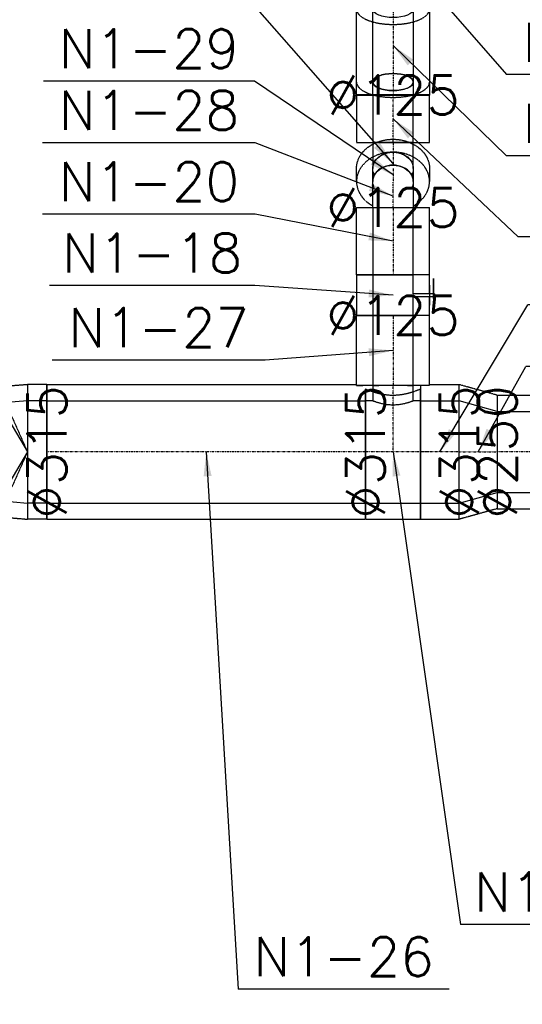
# Model space of a CAD drawing. Header units: millimetres. Extents: x -40063 to 512011, y 350190 to 687060.
# Tile 115 of 256: x 91503 to 93052, y 608674 to 611710. Entities that reach past the tile are written whole.
import ezdxf

# ---------------------------------------------------------------- set-up
doc = ezdxf.new("R2010")
doc.units = ezdxf.units.MM
doc.linetypes.add('DASHDOT', pattern=[1, 0.5, -0.25, 0, -0.25])
doc.linetypes.add('DASHED', pattern=[0.75, 0.5, -0.25])
doc.layers.get('0').update_dxf_attribs({"color": 8})
for name, color, linetype in [('FLUID-N1', 7, 'Continuous'), ('FLUID-N1-120-DIM', 7, 'Continuous'), ('FLUID-N1-120-NUM', 7, 'Continuous'), ('FLUID-N1-INS', 7, 'Continuous'), ('FLUID-N1-SYM', 7, 'Continuous')]:
    doc.layers.add(name, color=color, linetype=linetype)
doc.styles.add('FDBES', font='simplex.shx')
doc.dimstyles.new('FDBES', dxfattribs={"dimscale": 50, "dimtxt": 4, "dimasz": 2.5, "dimexe": 0.8, "dimexo": 2, "dimgap": 1, "dimtad": 1, "dimdsep": 46, "dimtxsty": 'FDBES', "dimcen": 2.5, "dimclrd": 4, "dimclre": 5, "dimadec": 0, "dimazin": 0, "dimtfac": 1, "dimtmove": 0, "dimatfit": 3, "dimfxl": 1, "dimarcsym": 0})

# ---------------------------------------------------------------- blocks, each defined once
blk = doc.blocks.new('*U16739')
at = {"color": 5, "linetype": 'Continuous', "lineweight": -3}
for p, q in [((29.5, 157), (-59.5, 150)), ((-59.5, 150), (29.5, -0.5)), ((29.5, -0.5), (-59.5, -150)), ((-59.5, -150), (29.5, -158))]:
    blk.add_line(p, q, dxfattribs=at)
at = {"color": 0, "linetype": 'ByBlock', "lineweight": -2}
for p, q in [((89.5, 157), (29.5, 157)), ((-89.5, 150), (-59.5, 150)), ((-89.5, -150), (-59.5, -150)), ((89.5, -158), (29.5, -158))]:
    blk.add_line(p, q, dxfattribs=at)
at = {"color": 5, "linetype": 'Continuous', "lineweight": -2}
for p, q in [((89.5, -0.5), (89.5, 157)), ((89.5, -158), (89.5, -0.5))]:
    blk.add_line(p, q, dxfattribs=at)
at = {"layer": 'FLUID-N1-INS', "color": 5, "linetype": 'DASHED', "lineweight": -3}
for p, q in [((-89.5, 200), (-89.5, -200)), ((-59.5, 200), (-89.5, 200)), ((29.5, 207), (-59.5, 200)), ((-59.5, 200), (29.5, -0.5)), ((29.5, 207), (29.5, 206.9)), ((89.5, 207), (29.5, 207)), ((29.5, 206.9), (29.5, -0.5)), ((89.5, 157), (89.5, 207)), ((29.5, -0.5), (-59.5, -200)), ((29.5, -0.5), (29.5, -207.8)), ((89.5, -208), (89.5, -158)), ((-89.5, -200), (-59.5, -200)), ((-59.5, -200), (29.5, -208)), ((29.5, -207.8), (29.5, -208)), ((89.5, -208), (29.5, -208))]:
    blk.add_line(p, q, dxfattribs=at)
blk = doc.blocks.new('*U15541')
at = {"color": 5, "linetype": 'Continuous', "lineweight": -2}
for p, q in [((-59.5, 0), (-59.5, 157.5)), ((59.5, 157.5), (59.5, 0)), ((-59.5, -157.5), (-59.5, 0)), ((59.5, 0), (59.5, -157.5))]:
    blk.add_line(p, q, dxfattribs=at)
at = {"color": 0, "linetype": 'ByBlock', "lineweight": -2}
for p, q in [((59.5, 157.5), (-59.5, 157.5)), ((59.5, -157.5), (-59.5, -157.5))]:
    blk.add_line(p, q, dxfattribs=at)
at = {"layer": 'FLUID-N1-INS', "color": 5, "linetype": 'DASHED', "lineweight": -3}
for p, q in [((-59.5, 207.4), (-59.5, 207.5)), ((32.1, 207.5), (-59.5, 207.5)), ((-59.5, 204.9), (-59.5, 207)), ((-59.5, 170.2), (-59.5, 204.8)), ((59.5, 205), (59.5, 157.5)), ((-59.5, 157.5), (-59.5, 160.4)), ((-59.5, -160.4), (-59.5, -157.5)), ((-59.5, -204.8), (-59.5, -170.2)), ((59.5, -157.5), (59.5, -207.5)), ((-59.5, -207), (-59.5, -204.9)), ((59.5, -207.5), (-59.5, -207.5))]:
    blk.add_line(p, q, dxfattribs=at)
at = {"layer": 'FLUID-N1-SYM', "color": 5, "linetype": 'DASHDOT', "lineweight": -3}
for p in [(-59.5, 0), (32.1, 0)]:
    blk.add_line(p, (59.5, 0), dxfattribs=at)
blk = doc.blocks.new('*U16719')
at = {"color": 0, "linetype": 'ByBlock', "lineweight": -2}
for p, q in [((73.5, 0, -62.5), (-73.5, 0, -62.5)), ((-73.5, 0, 62.5), (73.5, 0, 62.5))]:
    blk.add_line(p, q, dxfattribs=at)
at = {"color": 5, "linetype": 'Continuous', "lineweight": -2}
for p, q in [((73.5, 0, -60.8), (73.5, 0, -60.8)), ((73.5, 0, 60.8), (73.5, 0, -60.8)), ((73.5, 0, 60.8), (73.5, 0, 60.8)), ((-73.5, 0, -52.6), (-73.5, 0, -12.2)), ((-73.5, 0, -52.6), (-73.5, 0, -52.6)), ((-73.5, 0, 52.6), (-73.5, 0, 52.6)), ((-73.5, 0, 4.6), (-73.5, 0, 52.6)), ((-73.5, 0, -12.2), (-73.5, 0, 4.6))]:
    blk.add_line(p, q, dxfattribs=at)
at = {"layer": 'FLUID-N1-INS', "color": 5, "linetype": 'DASHED', "lineweight": -3}
for p, q in [((-73.5, 0, 112.5), (73.5, 0, 112.5)), ((-73.5, 0, 52.6), (-73.5, 0, 112.5)), ((73.5, 0, -60.8), (73.5, 0, -112.5)), ((73.5, 0, 112.5), (73.5, 0, 60.8)), ((73.5, 0, -112.5), (-73.5, 0, -112.5)), ((-73.5, 0, -112.5), (-73.5, 0, -52.6))]:
    blk.add_line(p, q, dxfattribs=at)
at = {"layer": 'FLUID-N1-SYM', "color": 5, "linetype": 'DASHDOT', "lineweight": -3}
for p, q in [((-73.1, 0), (66, 0)), ((66, 0), (73.5, 0))]:
    blk.add_line(p, q, dxfattribs=at)
blk = doc.blocks.new('*U16718')
at = {"color": 0, "linetype": 'ByBlock', "lineweight": -2}
for p, q in [((112.5, 0, -62.5), (-112.5, 0, -62.5)), ((-112.5, 0, 62.5), (112.5, 0, 62.5)), ((112.5, 0, 62.5), (152.5, 0, 62.5)), ((152.5, 0, -62.5), (112.5, 0, -62.5))]:
    blk.add_line(p, q, dxfattribs=at)
at = {"color": 5, "linetype": 'Continuous', "lineweight": -2}
for p, q in [((152.5, 0, 60.1), (152.5, 0, 60.1)), ((152.5, 0, -60.1), (152.5, 0, 60.1)), ((152.5, 0, -60.1), (152.5, 0, -60.1))]:
    blk.add_line(p, q, dxfattribs=at)
at = {"color": 5, "linetype": 'Continuous', "lineweight": -3, "extrusion": (-1.22465e-16, 1, 3.06162e-16)}
for centre, start_param, end_param in [((-112.5, 0), 3.141593, 6.283185), ((-112.5, 0), 1.570796, 3.141593), ((112.5, 0), 3.141593, 6.283185), ((112.5, 0), 0, 1.570796), ((112.5, 0), 1.570796, 3.141593), ((-112.5, 0), 0, 1.570796)]:
    blk.add_ellipse(centre, major_axis=(0, 0, 62.5), ratio=0.420665, start_param=start_param, end_param=end_param, dxfattribs=at)
at = {"color": 5, "linetype": 'Continuous', "lineweight": -3, "extrusion": (1.22465e-16, -1, -3.06162e-16)}
for start_param, end_param in [(3.141593, 6.283185), (0, 1.570796), (1.570796, 3.141593)]:
    blk.add_ellipse((112.5, 0), major_axis=(0, 0, -62.5), ratio=0.420665, start_param=start_param, end_param=end_param, dxfattribs=at)
at = {"layer": 'FLUID-N1-INS', "color": 5, "linetype": 'DASHED', "lineweight": -3}
for p, q in [((-112.5, 0, -112.5), (-152.5, 0, -112.5)), ((-152.5, 0, 112.5), (-152.5, 0, -112.5)), ((112.5, 0, -112.5), (-112.5, 0, -112.5)), ((152.5, 0, -112.5), (112.5, 0, -112.5)), ((152.5, 0, -112.5), (152.5, 0, -60.1)), ((-152.5, 0, 112.5), (-112.5, 0, 112.5)), ((-112.5, 0, 112.5), (112.5, 0, 112.5)), ((112.5, 0, 112.5), (152.5, 0, 112.5)), ((152.5, 0, 60.1), (152.5, 0, 112.5))]:
    blk.add_line(p, q, dxfattribs=at)
at = {"layer": 'FLUID-N1-INS', "color": 5, "linetype": 'DASHED', "lineweight": -3, "extrusion": (1.22465e-16, -1, -3.06162e-16)}
for centre, start_param, end_param in [((-112.5, 0), 0, 3.141593), ((112.5, 0), 0, 1.006981), ((112.5, 0), 2.134612, 3.141593), ((112.5, 0), 1.006981, 2.134612)]:
    blk.add_ellipse(centre, major_axis=(0, 0, -112.5), ratio=0.420665, start_param=start_param, end_param=end_param, dxfattribs=at)
at = {"layer": 'FLUID-N1-INS', "color": 5, "linetype": 'DASHED', "lineweight": -3, "extrusion": (-1.22465e-16, 1, 3.06162e-16)}
for start_param, end_param in [(4.148573, 4.163928), (5.26085, 5.276205)]:
    blk.add_ellipse((-112.5, 0), major_axis=(0, 0, 112.5), ratio=0.420665, start_param=start_param, end_param=end_param, dxfattribs=at)
at = {"layer": 'FLUID-N1-SYM', "color": 5, "linetype": 'DASHDOT', "lineweight": -3}
for p, q in [((-112.5, 0), (112.5, 0)), ((112.5, 0), (152.5, 0)), ((-152.5, 0), (-112.5, 0))]:
    blk.add_line(p, q, dxfattribs=at)
blk = doc.blocks.new('*U16717')
at = {"color": 0, "linetype": 'ByBlock', "lineweight": -2}
for p, q in [((0, 15, 62.5), (0, -65.2, 62.5)), ((0, -65.2, -62.5), (0, 15, -62.5))]:
    blk.add_line(p, q, dxfattribs=at)
at = {"color": 5, "linetype": 'Continuous', "lineweight": -2}
for p, q in [((0, -65.2, 61.3), (0, -65.2)), ((0, -65.2), (0, -65.2, -61.3)), ((0, -65.2, 62.5), (0, -65.2, 61.3)), ((0, -65.2, -61.3), (0, -65.2, -62.5))]:
    blk.add_line(p, q, dxfattribs=at)
at = {"color": 5, "linetype": 'Continuous', "lineweight": -2, "extrusion": (-1, -6.12323e-17, 6.12323e-17)}
for major_axis, start_param, end_param in [((0, 0, 62.5), 4.712389, 6.283185), ((0, 0, -62.5), 0, 1.570796)]:
    blk.add_ellipse((0, 15), major_axis=major_axis, ratio=0.80253, start_param=start_param, end_param=end_param, dxfattribs=at)
at = {"layer": 'FLUID-N1-SYM', "color": 5, "linetype": 'DASHDOT', "lineweight": -3}
for p, q in [((0, -35.3), (0, 4.8)), ((0, -65.2), (0, -35.3))]:
    blk.add_line(p, q, dxfattribs=at)
blk = doc.blocks.new('*U16716')
at = {"color": 0, "linetype": 'ByBlock', "lineweight": -2}
for p, q in [((11.9, 16, -62.5), (-11.9, -16, -62.5)), ((-11.9, -16, 62.5), (11.9, 16, 62.5))]:
    blk.add_line(p, q, dxfattribs=at)
at = {"color": 5, "linetype": 'Continuous', "lineweight": -2, "extrusion": (0.80253, -0.596612, -1.83697e-16)}
blk.add_ellipse((11.9, 16), major_axis=(0, 0, 62.5), ratio=0.80253, start_param=0, end_param=3.141593, dxfattribs=at)
at = {"color": 5, "linetype": 'Continuous', "lineweight": -3, "extrusion": (-0.80253, 0.596612, 1.83697e-16)}
for major_axis, start_param, end_param in [((0, 0, -62.5), 0.196096, 0.392699), ((0, 0, 62.5), 5.890486, 6.08709), ((0, 0, 62.5), 0.19635, 0.392919), ((0, 0, -62.5), 5.890266, 6.086836)]:
    blk.add_ellipse((-11.9, -16), major_axis=major_axis, ratio=0.80253, start_param=start_param, end_param=end_param, dxfattribs=at)
at = {"color": 5, "linetype": 'Continuous', "lineweight": -2, "extrusion": (-0.80253, 0.596612, 1.83697e-16)}
for major_axis, start_param, end_param in [((0, 0, -62.5), 0, 0.196096), ((0, 0, 62.5), 6.08709, 6.283185), ((0, 0, -62.5), 0.392699, 2.748894)]:
    blk.add_ellipse((-11.9, -16), major_axis=major_axis, ratio=0.80253, start_param=start_param, end_param=end_param, dxfattribs=at)
at = {"layer": 'FLUID-N1-INS', "color": 5, "linetype": 'DASHED', "lineweight": -3}
for p, q in [((11.9, 16, -112.5), (-11.9, -16, -112.5)), ((-11.9, -16, 112.5), (11.9, 16, 112.5))]:
    blk.add_line(p, q, dxfattribs=at)
at = {"layer": 'FLUID-N1-INS', "color": 5, "linetype": 'DASHED', "lineweight": -3, "extrusion": (0.80253, -0.596612, -1.83697e-16)}
for major_axis, start_param, end_param in [((0, 0, -112.5), 0, 0.981765), ((0, 0, 112.5), 5.30142, 6.283185), ((0, 0, 112.5), 0, 3.141593)]:
    blk.add_ellipse((11.9, 16), major_axis=major_axis, ratio=0.80253, start_param=start_param, end_param=end_param, dxfattribs=at)
at = {"layer": 'FLUID-N1-INS', "color": 5, "linetype": 'DASHED', "lineweight": -3, "extrusion": (-0.80253, 0.596612, 1.83697e-16)}
blk.add_ellipse((-11.9, -16), major_axis=(0, 0, -112.5), ratio=0.80253, start_param=0, end_param=3.141593, dxfattribs=at)
at = {"layer": 'FLUID-N1-SYM', "color": 5, "linetype": 'DASHDOT', "lineweight": -3}
blk.add_line((-11.9, -16), (11.9, 16), dxfattribs=at)
blk = doc.blocks.new('*U16715')
at = {"color": 0, "linetype": 'ByBlock', "lineweight": -2}
for p, q in [((28.3, 21, 62.5), (-36.1, -26.8, 62.5)), ((-36.1, -26.8, -62.5), (28.3, 21, -62.5))]:
    blk.add_line(p, q, dxfattribs=at)
at = {"color": 5, "linetype": 'Continuous', "lineweight": -2, "extrusion": (0.596612, -0.80253, -1.10633e-16)}
for centre, major_axis, ratio, start_param, end_param in [((28.3, 21), (0, 0, 62.5), 0.000736, 0, 1.570796), ((28.3, 21), (0, 0, -62.5), 0.000736, 4.712389, 6.283185), ((-36.1, -26.8), (0, 0, 62.5), 0.80253, 0, 0.196096), ((-36.1, -26.8), (0, 0, -62.5), 0.80253, 6.08709, 6.283185), ((-36.1, -26.8), (0, 0, 62.5), 0.80253, 0.392699, 1.570796), ((-36.1, -26.8), (0, 0, -62.5), 0.80253, 4.712389, 5.890486)]:
    blk.add_ellipse(centre, major_axis=major_axis, ratio=ratio, start_param=start_param, end_param=end_param, dxfattribs=at)
at = {"color": 5, "linetype": 'Continuous', "lineweight": -3, "extrusion": (0.596612, -0.80253, -1.10633e-16)}
for major_axis, start_param, end_param in [((0, 0, 62.5), 5.890266, 6.086836), ((0, 0, -62.5), 0.19635, 0.392919), ((0, 0, 62.5), 0.196096, 0.392699), ((0, 0, -62.5), 5.890486, 6.08709)]:
    blk.add_ellipse((-36.1, -26.8), major_axis=major_axis, ratio=0.80253, start_param=start_param, end_param=end_param, dxfattribs=at)
at = {"layer": 'FLUID-N1-SYM', "color": 5, "linetype": 'DASHDOT', "lineweight": -3}
for p, q in [((28.2, 21), (-13.9, -10.3)), ((28.3, 21), (28.2, 21)), ((-13.9, -10.3), (-36.1, -26.8))]:
    blk.add_line(p, q, dxfattribs=at)
blk = doc.blocks.new('*U16714')
at = {"color": 0, "linetype": 'ByBlock', "lineweight": -2}
for p, q in [((104, 62.5, -0.1), (-104, 62.5, 0)), ((-104, -62.5, 0.1), (104, -62.5, 0))]:
    blk.add_line(p, q, dxfattribs=at)
at = {"color": 5, "linetype": 'Continuous', "lineweight": -2, "extrusion": (-0.00073627, -0.00073627, -0.999999)}
for start_param, end_param in [(1.57006, 3.140857), (6.282449, 7.853245)]:
    blk.add_ellipse((-104, 0, 0.1), major_axis=(0, -62.5, 0), ratio=0.000736, start_param=start_param, end_param=end_param, dxfattribs=at)
at = {"color": 5, "linetype": 'Continuous', "lineweight": -2, "extrusion": (0.00073627, 0.00073627, 0.999999)}
for major_axis, start_param, end_param in [((0, 62.5, 0), 0.000736, 1.571533), ((0, -62.5, 0), 4.713125, 6.283921)]:
    blk.add_ellipse((104, 0, -0.1), major_axis=major_axis, ratio=0.000736, start_param=start_param, end_param=end_param, dxfattribs=at)
at = {"layer": 'FLUID-N1-INS', "color": 5, "linetype": 'DASHED', "lineweight": -3}
for p, q in [((104, 112.5, -0.2), (-104, 112.5, 0)), ((104, -112.5, 0), (-104, -112.5, 0.2))]:
    blk.add_line(p, q, dxfattribs=at)
at = {"layer": 'FLUID-N1-INS', "color": 5, "linetype": 'DASHED', "lineweight": -3, "extrusion": (-0.00073627, -0.00073627, -0.999999)}
for start_param, end_param in [(1.57006, 3.140857), (6.282449, 7.853245)]:
    blk.add_ellipse((-104, 0, 0.1), major_axis=(0, -112.5, 0.1), ratio=0.000736, start_param=start_param, end_param=end_param, dxfattribs=at)
at = {"layer": 'FLUID-N1-INS', "color": 5, "linetype": 'DASHED', "lineweight": -3, "extrusion": (0.00073627, 0.00073627, 0.999999)}
for major_axis, start_param, end_param in [((0, 112.5, -0.1), 6.283165, 7.854718), ((0, -112.5, 0.1), 4.713125, 6.283185)]:
    blk.add_ellipse((104, 0, -0.1), major_axis=major_axis, ratio=0.000736, start_param=start_param, end_param=end_param, dxfattribs=at)
at = {"layer": 'FLUID-N1-SYM', "color": 5, "linetype": 'DASHDOT', "lineweight": -3}
for p, q in [((-104, 0, 0.1), (103.9, 0, -0.1)), ((103.9, 0, -0.1), (104, 0, -0.1))]:
    blk.add_line(p, q, dxfattribs=at)
blk = doc.blocks.new('*U16713')
at = {"color": 5, "linetype": 'Continuous', "lineweight": -2}
for p, q in [((-44.2, 205, 0), (-62.5, 205, 0)), ((62.5, 205, 0), (44.2, 205, 0))]:
    blk.add_line(p, q, dxfattribs=at)
at = {"color": 0, "linetype": 'ByBlock', "lineweight": -2}
for p, q in [((-62.5, 157.5, 0), (-62.5, 205, 0)), ((62.5, 205, 0), (62.5, 157.5, 0)), ((-85, 157.5, 0), (-62.5, 157.5, 0)), ((62.5, 157.5, 0), (85, 157.5, 0)), ((85, -157.5, 0), (-85, -157.5, 0))]:
    blk.add_line(p, q, dxfattribs=at)
at = {"color": 5, "linetype": 'Continuous', "lineweight": -3}
blk.add_open_spline([(-62.5, 157.5, 0), (-62.5, 157.5, 0), (-62.4, 157.5, 0), (-62, 157.3, 0), (-61.7, 157.2, 0), (-60.9, 156.9, 0), (-60.4, 156.7, 0), (-59.2, 156.2, 0), (-58.5, 156, 0), (-56.9, 155.4, 0), (-56, 155, 0), (-54, 154.3, 0), (-53, 154, 0), (-50.7, 153.2, 0), (-49.5, 152.8, 0), (-46.9, 152, 0), (-45.6, 151.6, 0), (-42.8, 150.8, 0), (-41.4, 150.4, 0), (-38.3, 149.5, 0), (-36.6, 149.1, 0), (-33.2, 148.3, 0), (-31.5, 147.9, 0), (-27.8, 147.2, 0), (-26, 146.9, 0), (-22.1, 146.2, 0), (-20.2, 146, 0), (-16.2, 145.5, 0), (-14.2, 145.2, 0), (-10.1, 144.9, 0), (-8.1, 144.8, 0), (-4, 144.6, 0), (-2, 144.6, 0), (2, 144.6, 0), (4, 144.6, 0), (8.1, 144.8, 0), (10.1, 144.9, 0), (14.2, 145.2, 0), (16.2, 145.5, 0), (20.2, 146, 0), (22.1, 146.2, 0), (26, 146.9, 0), (27.8, 147.2, 0), (31.5, 147.9, 0), (33.2, 148.3, 0), (36.6, 149.1, 0), (38.3, 149.5, 0), (41.4, 150.4, 0), (42.8, 150.8, 0), (45.6, 151.6, 0), (46.9, 152, 0), (49.5, 152.8, 0), (50.7, 153.2, 0), (53, 154, 0), (54, 154.3, 0), (56, 155, 0), (56.9, 155.4, 0), (58.5, 156, 0), (59.2, 156.2, 0), (60.4, 156.7, 0), (60.9, 156.9, 0), (61.7, 157.2, 0), (62, 157.3, 0), (62.4, 157.5, 0), (62.5, 157.5, 0), (62.5, 157.5, 0)], degree=3, knots=[95.321059, 95.321059, 95.321059, 95.321059, 101.275712, 101.275712, 107.230366, 107.230366, 113.18502, 113.18502, 119.139673, 119.139673, 125.094327, 125.094327, 131.04898, 131.04898, 137.003634, 137.003634, 142.958288, 142.958288, 148.918766, 148.918766, 154.879245, 154.879245, 160.839724, 160.839724, 166.800202, 166.800202, 172.760681, 172.760681, 178.72116, 178.72116, 184.681639, 184.681639, 190.642117, 190.642117, 196.602596, 196.602596, 202.563075, 202.563075, 208.523553, 208.523553, 214.484032, 214.484032, 220.444511, 220.444511, 226.40499, 226.40499, 232.365468, 232.365468, 238.325947, 238.325947, 244.280601, 244.280601, 250.235254, 250.235254, 256.189908, 256.189908, 262.144561, 262.144561, 268.099215, 268.099215, 274.053869, 274.053869, 280.008522, 280.008522, 285.963176, 285.963176, 285.963176, 285.963176], dxfattribs=at)
at = {"layer": 'FLUID-N1-INS', "color": 5, "linetype": 'DASHED', "lineweight": -3}
for p, q in [((-85, -207.5, 0), (-85, 194, 0)), ((85, 194, 0), (85, -207.5, 0)), ((112.5, 205, 0), (93.5, 205, 0)), ((-85.1, 0), (-85, 0)), ((85, -207.5, 0), (-85, -207.5, 0))]:
    blk.add_line(p, q, dxfattribs=at)
blk.add_open_spline([(-85, 194, 0), (-84.4, 193.7, 0), (-83.8, 193.5, 0), (-81.1, 192.3, 0), (-78.8, 191.3, 0), (-74.3, 189.5, 0), (-72, 188.6, 0), (-67.3, 186.9, 0), (-64.9, 186, 0), (-59.8, 184.3, 0), (-57.2, 183.5, 0), (-51.7, 181.9, 0), (-48.9, 181.1, 0), (-43.2, 179.6, 0), (-40.2, 178.9, 0), (-34.2, 177.6, 0), (-31.1, 177.1, 0), (-24.9, 176.1, 0), (-21.8, 175.7, 0), (-15.5, 175, 0), (-12.4, 174.8, 0), (-6.1, 174.4, 0), (-3, 174.4, 0), (3, 174.4, 0), (6.1, 174.4, 0), (12.4, 174.8, 0), (15.5, 175, 0), (21.8, 175.7, 0), (24.9, 176.1, 0), (31.1, 177.1, 0), (34.2, 177.6, 0), (40.2, 178.9, 0), (43.2, 179.6, 0), (48.9, 181.1, 0), (51.7, 181.9, 0), (57.2, 183.5, 0), (59.8, 184.3, 0), (64.9, 186, 0), (67.3, 186.9, 0), (72, 188.6, 0), (74.3, 189.5, 0), (78.8, 191.3, 0), (81.1, 192.3, 0), (83.8, 193.5, 0), (84.4, 193.7, 0), (85, 194, 0)], degree=3, knots=[53.774567, 53.774567, 53.774567, 53.774567, 56.436027, 56.436027, 65.842031, 65.842031, 75.248036, 75.248036, 84.387751, 84.387751, 93.527465, 93.527465, 102.66718, 102.66718, 111.806895, 111.806895, 120.94661, 120.94661, 130.086324, 130.086324, 139.226039, 139.226039, 148.365754, 148.365754, 157.505468, 157.505468, 166.645183, 166.645183, 175.784898, 175.784898, 184.924612, 184.924612, 194.064327, 194.064327, 203.204042, 203.204042, 212.343757, 212.343757, 221.483471, 221.483471, 230.889476, 230.889476, 240.29548, 240.29548, 242.956941, 242.956941, 242.956941, 242.956941], dxfattribs=at)
at = {"layer": 'FLUID-N1-SYM', "color": 5, "linetype": 'DASHDOT', "lineweight": -3}
for p, q in [((0, 0), (0, 205, 0)), ((-85, 0), (85, 0)), ((84.9, 0), (85, 0))]:
    blk.add_line(p, q, dxfattribs=at)
blk = doc.blocks.new('*U16712')
at = {"color": 5, "linetype": 'Continuous', "lineweight": -2}
for p, q in [((-491, 0), (-491, 157.5)), ((491, 157.5), (491, 0)), ((-491, -157.5), (-491, 0)), ((491, 0), (491, -157.5))]:
    blk.add_line(p, q, dxfattribs=at)
at = {"color": 0, "linetype": 'ByBlock', "lineweight": -2}
for p, q in [((491, 157.5), (-491, 157.5)), ((491, -157.5), (-491, -157.5))]:
    blk.add_line(p, q, dxfattribs=at)
at = {"layer": 'FLUID-N1-INS', "color": 5, "linetype": 'DASHED', "lineweight": -3}
for p, q in [((-491, 157.5), (-491, 193.9)), ((491, 207.5), (-463.4, 207.5)), ((491, 207.5), (491, 157.5)), ((-491, -207.5), (-491, -157.5)), ((491, -157.5), (491, -207.5)), ((491, -207.5), (-491, -207.5))]:
    blk.add_line(p, q, dxfattribs=at)
at = {"layer": 'FLUID-N1-SYM', "color": 5, "linetype": 'DASHDOT', "lineweight": -3}
for p, q in [((-491, 0), (490.9, 0)), ((-491, 0), (-463.4, 0)), ((490.9, 0), (491, 0))]:
    blk.add_line(p, q, dxfattribs=at)
blk = doc.blocks.new('*U16711')
at = {"color": 5, "linetype": 'Continuous', "lineweight": -2}
for p, q in [((-58.5, 0, -157.4), (-58.5, 0, -157.1)), ((-58.5, 0, -157.5), (-58.5, 0, -157.4)), ((58.5, 0, -124.7), (58.5, 0, -125)), ((-58.5, 0, 157.1), (-58.5, 0, 157.4)), ((-58.5, 0, 157.4), (-58.5, 0, 157.5)), ((-58.5, 0, 157.4), (-58.5, 0, 157.4)), ((58.5, 0, 124.9), (58.5, 0, 124.7)), ((58.5, 0, 125), (58.5, 0, 124.9))]:
    blk.add_line(p, q, dxfattribs=at)
at = {"color": 0, "linetype": 'ByBlock', "lineweight": -2}
for p, q in [((-58.5, 0, -157.5), (58.4, 0, -125)), ((58.4, 0, 125), (-58.5, 0, 157.5))]:
    blk.add_line(p, q, dxfattribs=at)
at = {"layer": 'FLUID-N1-INS', "color": 5, "linetype": 'DASHED', "lineweight": -3}
for p, q in [((-58.5, 0, -207.5), (-58.5, 0, -207)), ((-58.5, 0, -207), (-58.5, 0, -157.5)), ((-58.5, 0, -157.1), (-58.5, 0, 157.1)), ((58.4, 0, -175), (-58.5, 0, -207.5)), ((58.5, 0, 124.7), (58.5, 0, -124.7)), ((58.5, 0, -125), (58.5, 0, -174.6)), ((58.5, 0, -174.6), (58.5, 0, -175)), ((-58.5, 0, 207), (-58.5, 0, 207.4)), ((-58.5, 0, 157.5), (-58.5, 0, 207)), ((58.4, 0, 175), (-58.5, 0, 207.5)), ((58.5, 0, 174.6), (58.5, 0, 125)), ((58.5, 0, 174.9), (58.5, 0, 174.6))]:
    blk.add_line(p, q, dxfattribs=at)
at = {"layer": 'FLUID-N1-SYM', "color": 5, "linetype": 'DASHDOT', "lineweight": -3}
for p, q in [((-58.5, 0), (58.4, 0)), ((58.4, 0), (58.5, 0))]:
    blk.add_line(p, q, dxfattribs=at)
blk = doc.blocks.new('*U16710')
at = {"color": 5, "linetype": 'Continuous', "lineweight": -2}
for p, q in [((-507, 0), (-507, 125)), ((507, 125), (507, 0)), ((-507, -125), (-507, 0)), ((507, 0), (507, -125))]:
    blk.add_line(p, q, dxfattribs=at)
at = {"color": 0, "linetype": 'ByBlock', "lineweight": -2}
for p, q in [((506.9, 125), (-507, 125)), ((506.9, -125), (-507, -125))]:
    blk.add_line(p, q, dxfattribs=at)
at = {"layer": 'FLUID-N1-INS', "color": 5, "linetype": 'DASHED', "lineweight": -3}
for p, q in [((-507, 125), (-507, 175)), ((506.9, 175), (-507, 175)), ((507, 175), (507, 125)), ((-507, -164.9), (-507, -125)), ((507, -125), (507, -175)), ((506.9, -175), (-496.9, -175))]:
    blk.add_line(p, q, dxfattribs=at)
at = {"layer": 'FLUID-N1-SYM', "color": 5, "linetype": 'DASHDOT', "lineweight": -3}
for q in [(507, 0), (-496.9, 0)]:
    blk.add_line((-507, 0), q, dxfattribs=at)
blk = doc.blocks.new('*U16709')
at = {"color": 0, "linetype": 'ByBlock', "lineweight": -2}
for p, q in [((62.5, 0, -62.5), (-62.5, -0.1, -62.5)), ((-62.5, 0, 62.5), (-4, 0, 62.5)), ((-31.2, 0.1, 112.5), (-31.3, 0.1, 112.5)), ((-31.3, 0.1, 112.5), (-4, 0.1, 112.5)), ((31.3, 0.1, 112.5), (-31.2, 0.1, 112.5)), ((-4, 0.1, 125), (-10.1, 0.1, 125)), ((-10.1, 0.1, 125), (-1.2, 0.1, 125)), ((-4, 0, 62.5), (-4, 0.1, 127.5)), ((-1.2, 0.1, 125), (51.8, 0.1, 125)), ((4, 0.1, 127.5), (4, 0, 62.5)), ((4, 0, 62.5), (62.5, 0.1, 62.5)), ((42.9, 0.1, 125), (4, 0.1, 125)), ((4, 0.1, 112.5), (31.2, 0.1, 112.5)), ((31.2, 0.1, 112.5), (31.3, 0.1, 112.5)), ((51.8, 0.1, 125), (42.9, 0.1, 125))]:
    blk.add_line(p, q, dxfattribs=at)
at = {"color": 5, "linetype": 'Continuous', "lineweight": -2, "extrusion": (-0.00073627, 0.999999, -0.00073627)}
for start_param, end_param in [(6.282449, 6.601549), (0.318364, 3.140857)]:
    blk.add_ellipse((-62.5, 0, 0), major_axis=(0, 0, 62.5), ratio=0.000736, start_param=start_param, end_param=end_param, dxfattribs=at)
at = {"color": 0, "linetype": 'ByBlock', "lineweight": -2, "extrusion": (0.00073627, -0.999999, 0.00073627)}
for start_param, end_param in [(1.354321, 3.140857), (1.354321, 3.140857), (6.282449, 7.637506), (6.282449, 7.637506)]:
    blk.add_ellipse((0, 0.1, 127.5), major_axis=(4, 0), ratio=0.000736, start_param=start_param, end_param=end_param, dxfattribs=at)
at = {"color": 5, "linetype": 'Continuous', "lineweight": -2, "extrusion": (0.00073627, -0.999999, 0.00073627)}
blk.add_ellipse((62.5, 0, 0), major_axis=(0, 0, -62.5), ratio=0.000736, start_param=0.000736, end_param=3.142329, dxfattribs=at)
at = {"layer": 'FLUID-N1-INS', "color": 5, "linetype": 'DASHED', "lineweight": -3}
for p, q in [((-62.5, 0, 112.5), (-4, 0.1, 112.5)), ((4, 0.1, 112.5), (62.5, 0.1, 112.5)), ((62.5, 0, -112.5), (-62.5, -0.1, -112.5))]:
    blk.add_line(p, q, dxfattribs=at)
at = {"layer": 'FLUID-N1-INS', "color": 5, "linetype": 'DASHED', "lineweight": -3, "extrusion": (-0.00073627, 0.999999, -0.00073627)}
blk.add_ellipse((-62.5, 0, 0), major_axis=(0, 0.1, 112.5), ratio=0.000736, start_param=6.282449, end_param=9.424042, dxfattribs=at)
at = {"layer": 'FLUID-N1-INS', "color": 5, "linetype": 'DASHED', "lineweight": -3, "extrusion": (0.00073627, -0.999999, 0.00073627)}
blk.add_ellipse((62.5, 0, 0), major_axis=(0, -0.1, -112.5), ratio=0.000736, start_param=0.000736, end_param=1.570086, dxfattribs=at)
blk = doc.blocks.new('*U16708')
at = {"color": 0, "linetype": 'ByBlock', "lineweight": -2}
for p, q in [((108, 62.5, -0.1), (-108, 62.5, 0)), ((-108, -62.5, 0.1), (108, -62.5, 0))]:
    blk.add_line(p, q, dxfattribs=at)
at = {"color": 5, "linetype": 'Continuous', "lineweight": -2, "extrusion": (-0.00073627, -0.00073627, -0.999999)}
for major_axis, start_param, end_param in [((0, 62.5, 0), 5.630637, 6.282449), ((0, 62.5, 0), 5.497051, 5.630637), ((0, -62.5, 0), 0.480168, 0.784662), ((0, -62.5, 0), 6.282449, 6.763354)]:
    blk.add_ellipse((-108, 0, 0.1), major_axis=major_axis, ratio=0.000736, start_param=start_param, end_param=end_param, dxfattribs=at)
at = {"color": 5, "linetype": 'Continuous', "lineweight": -2, "extrusion": (0.00073627, 0.00073627, 0.999999)}
for major_axis, start_param, end_param in [((0, 62.5, 0), 0, 0.452239), ((0, 62.5, 0), 0.452239, 1.571533), ((0, -62.5, 0), 4.713125, 6.283921)]:
    blk.add_ellipse((108, 0, -0.1), major_axis=major_axis, ratio=0.000736, start_param=start_param, end_param=end_param, dxfattribs=at)
at = {"color": 5, "linetype": 'Continuous', "lineweight": -3, "extrusion": (-0.00073627, -0.00073627, -0.999999)}
for start_param, end_param in [(1.607756, 2.355458), (1.57006, 1.607756), (0.802275, 1.57006), (0.784662, 0.802275)]:
    blk.add_ellipse((-108, 0, 0.1), major_axis=(0, -62.5, 0), ratio=0.000736, start_param=start_param, end_param=end_param, dxfattribs=at)
at = {"layer": 'FLUID-N1-INS', "color": 5, "linetype": 'DASHED', "lineweight": -3}
for p, q in [((108, 112.5, -0.2), (-108, 112.5, 0)), ((108, -112.5, 0), (-108, -112.5, 0.2))]:
    blk.add_line(p, q, dxfattribs=at)
at = {"layer": 'FLUID-N1-INS', "color": 5, "linetype": 'DASHED', "lineweight": -3, "extrusion": (0.00073627, 0.00073627, 0.999999)}
for major_axis, start_param, end_param in [((0, 112.5, -0.1), 6.283165, 7.854718), ((0, -112.5, 0.1), 4.713125, 6.283185)]:
    blk.add_ellipse((108, 0, -0.1), major_axis=major_axis, ratio=0.000736, start_param=start_param, end_param=end_param, dxfattribs=at)
at = {"layer": 'FLUID-N1-INS', "color": 5, "linetype": 'DASHED', "lineweight": -3, "extrusion": (-0.00073627, -0.00073627, -0.999999)}
blk.add_ellipse((-108, 0, 0.1), major_axis=(0, -112.5, 0.1), ratio=0.000736, start_param=0.001853, end_param=1.57006, dxfattribs=at)
at = {"layer": 'FLUID-N1-SYM', "color": 5, "linetype": 'DASHDOT', "lineweight": -3}
for p, q in [((-108, 0, 0.1), (105.5, 0, -0.1)), ((105.5, 0, -0.1), (108, 0, -0.1))]:
    blk.add_line(p, q, dxfattribs=at)
blk = doc.blocks.new('*U16280')
at = {"color": 7}
blk.add_line((748.7, -1656.6), (98.4, -1656.6), dxfattribs=at)
at = {"color": 7, "insert": (423.5, -1656.6), "char_height": 120, "attachment_point": 5, "style": 'FDBES'}
blk.add_mtext('N1-26\\P ', dxfattribs=at)
at = {"color": 7}
blk.add_leader([(0, 0), (98.4, -1656.6)], dimstyle='FDBES', override={"dimscale": 30, "dimclrd": 7, "dimclre": 7}, dxfattribs=at)
blk = doc.blocks.new('*U16281')
at = {"color": 7}
blk.add_line((847.1, -1456.6), (208.2, -1456.6), dxfattribs=at)
at = {"color": 7, "insert": (527.6, -1456.6), "char_height": 120, "attachment_point": 5, "style": 'FDBES'}
blk.add_mtext('N1-14\\P ', dxfattribs=at)
at = {"color": 7}
blk.add_leader([(0, 0), (208.2, -1456.6)], dimstyle='FDBES', override={"dimscale": 30, "dimclrd": 7, "dimclre": 7}, dxfattribs=at)
blk = doc.blocks.new('*U16282')
at = {"color": 7}
blk.add_line((-394.4, -29.6), (-1050.4, -29.6), dxfattribs=at)
at = {"color": 7, "insert": (-722.4, -29.6), "char_height": 120, "attachment_point": 5, "style": 'FDBES'}
blk.add_mtext('N1-27\\P ', dxfattribs=at)
at = {"color": 7}
blk.add_leader([(0, 0), (-394.4, -29.6)], dimstyle='FDBES', override={"dimscale": 30, "dimclrd": 7, "dimclre": 7}, dxfattribs=at)
blk = doc.blocks.new('*U16283')
at = {"color": 7}
blk.add_line((-425.8, 30), (-1058.9, 30), dxfattribs=at)
at = {"color": 7, "insert": (-742.4, 30), "char_height": 120, "attachment_point": 5, "style": 'FDBES'}
blk.add_mtext('N1-18\\P ', dxfattribs=at)
at = {"color": 7}
blk.add_leader([(0, 0), (-425.8, 30)], dimstyle='FDBES', override={"dimscale": 30, "dimclrd": 7, "dimclre": 7}, dxfattribs=at)
blk = doc.blocks.new('*U16284')
at = {"color": 7}
blk.add_line((-424.4, 83.5), (-1080.4, 83.5), dxfattribs=at)
at = {"color": 7, "insert": (-752.4, 83.5), "char_height": 120, "attachment_point": 5, "style": 'FDBES'}
blk.add_mtext('N1-20\\P ', dxfattribs=at)
at = {"color": 7}
blk.add_leader([(0, 0), (-424.4, 83.5)], dimstyle='FDBES', override={"dimscale": 30, "dimclrd": 7, "dimclre": 7}, dxfattribs=at)
blk = doc.blocks.new('*U16285')
at = {"color": 7}
blk.add_line((-424.4, 164.3), (-1080.4, 164.3), dxfattribs=at)
at = {"color": 7, "insert": (-752.4, 164.3), "char_height": 120, "attachment_point": 5, "style": 'FDBES'}
blk.add_mtext('N1-28\\P ', dxfattribs=at)
at = {"color": 7}
blk.add_leader([(0, 0), (-424.4, 164.3)], dimstyle='FDBES', override={"dimscale": 30, "dimclrd": 7, "dimclre": 7}, dxfattribs=at)
blk = doc.blocks.new('*U16286')
at = {"color": 7}
blk.add_line((-427.2, 289.4), (-1077.5, 289.4), dxfattribs=at)
at = {"color": 7, "insert": (-752.4, 289.4), "char_height": 120, "attachment_point": 5, "style": 'FDBES'}
blk.add_mtext('N1-29\\P ', dxfattribs=at)
at = {"color": 7}
blk.add_leader([(0, 0), (-427.2, 289.4)], dimstyle='FDBES', override={"dimscale": 30, "dimclrd": 7, "dimclre": 7}, dxfattribs=at)
blk = doc.blocks.new('*U16287')
at = {"color": 7}
blk.add_line((-424.4, 484.4), (-1080.4, 484.4), dxfattribs=at)
at = {"color": 7, "insert": (-752.4, 484.4), "char_height": 120, "attachment_point": 5, "style": 'FDBES'}
blk.add_mtext('N1-30\\P ', dxfattribs=at)
at = {"color": 7}
blk.add_leader([(0, 0), (-424.4, 484.4)], dimstyle='FDBES', override={"dimscale": 30, "dimclrd": 7, "dimclre": 7}, dxfattribs=at)
blk = doc.blocks.new('*U16288')
at = {"color": 7}
blk.add_line((989.9, -363.9), (385.3, -363.9), dxfattribs=at)
at = {"color": 7, "insert": (687.6, -363.9), "char_height": 120, "attachment_point": 5, "style": 'FDBES'}
blk.add_mtext('N1-31\\P ', dxfattribs=at)
at = {"color": 7}
blk.add_leader([(0, 0), (385.3, -363.9)], dimstyle='FDBES', override={"dimscale": 30, "dimclrd": 7, "dimclre": 7}, dxfattribs=at)
blk = doc.blocks.new('*U16289')
at = {"color": 7}
blk.add_line((1005.6, -339.8), (349.6, -339.8), dxfattribs=at)
at = {"color": 7, "insert": (677.6, -339.8), "char_height": 120, "attachment_point": 5, "style": 'FDBES'}
blk.add_mtext('N1-32\\P ', dxfattribs=at)
at = {"color": 7}
blk.add_leader([(0, 0), (349.6, -339.8)], dimstyle='FDBES', override={"dimscale": 30, "dimclrd": 7, "dimclre": 7}, dxfattribs=at)
blk = doc.blocks.new('*U16290')
at = {"color": 7}
blk.add_line((1005.6, -401.1), (349.6, -401.1), dxfattribs=at)
at = {"color": 7, "insert": (677.6, -401.1), "char_height": 120, "attachment_point": 5, "style": 'FDBES'}
blk.add_mtext('N1-33\\P ', dxfattribs=at)
at = {"color": 7}
blk.add_leader([(0, 0), (349.6, -401.1)], dimstyle='FDBES', override={"dimscale": 30, "dimclrd": 7, "dimclre": 7}, dxfattribs=at)
blk = doc.blocks.new('*U16308')
at = {"color": 7}
blk.add_line((875.3, 453.4), (270.7, 453.4), dxfattribs=at)
at = {"color": 7, "insert": (573, 453.4), "char_height": 120, "attachment_point": 5, "style": 'FDBES'}
blk.add_mtext('N1-41\\P ', dxfattribs=at)
at = {"color": 7}
blk.add_leader([(0, 0), (270.7, 453.4)], dimstyle='FDBES', override={"dimscale": 30, "dimclrd": 7, "dimclre": 7}, dxfattribs=at)
blk = doc.blocks.new('*U16309')
at = {"color": 7}
blk.add_line((803, 263.4), (147, 263.4), dxfattribs=at)
at = {"color": 7, "insert": (475, 263.4), "char_height": 120, "attachment_point": 5, "style": 'FDBES'}
blk.add_mtext('N1-42\\P ', dxfattribs=at)
at = {"color": 7}
blk.add_leader([(0, 0), (147, 263.4)], dimstyle='FDBES', override={"dimscale": 30, "dimclrd": 7, "dimclre": 7}, dxfattribs=at)

msp = doc.modelspace()

# ---------------------------------------------------------------- block references
at = {"layer": 'FLUID-N1', "color": 5, "linetype": 'Continuous', "extrusion": (1, -1.22465e-16, -3.06162e-16), "rotation": 180}
msp.add_blockref('*U16718', (611630.28652, 110, 92653.64905), dxfattribs=at)
at = {"layer": 'FLUID-N1', "color": 5, "linetype": 'Continuous', "extrusion": (1, 0, -1.83697e-16)}
for name, p, rotation in [('*U16719', (611404.45116, -120.00731, 92653.64905), 360), ('*U16716', (611231.16069, -52.80876, 92653.64905), 126.6276147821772)]:
    msp.add_blockref(name, p, dxfattribs=dict(at, rotation=rotation))
at = {"layer": 'FLUID-N1', "color": 5, "linetype": 'Continuous', "extrusion": (1, 1.22465e-16, -6.12323e-17), "rotation": 90}
msp.add_blockref('*U16717', (611266.18145, -112.45109, 92653.64905), dxfattribs=at)
at = {"layer": 'FLUID-N1', "color": 5, "linetype": 'Continuous', "extrusion": (-1, -9.82816e-17, 1.10633e-16), "rotation": 323.3723852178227}
msp.add_blockref('*U16715', (-611166.2452, 21.85317, -92653.64905), dxfattribs=at)
at = {"layer": 'FLUID-N1', "color": 5, "linetype": 'Continuous', "extrusion": (-0.00073627, 0.00073627, 0.999999), "rotation": 270.0000310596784}
for name, p in [('*U16714', (92653.63457, 611026.90465, 396.11137)), ('*U16708', (92653.63464, 610689.96676, 395.96079))]:
    msp.add_blockref(name, p, dxfattribs=at)
at = {"layer": 'FLUID-N1', "color": 5, "linetype": 'Continuous', "extrusion": (1, -5.42094e-07, -0.00073627), "rotation": 359.9578148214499}
msp.add_blockref('*U16709', (610860.60361, 82.76424, 92653.28208), dxfattribs=at)
at = {"layer": 'FLUID-N1', "color": 5, "linetype": 'Continuous', "rotation": 360}
msp.add_blockref('*U16739', (91497.37881, 610377.63213, 72), dxfattribs=at)
at = {"layer": 'FLUID-N1', "color": 5, "linetype": 'Continuous', "extrusion": (1.22465e-16, 0, -1)}
msp.add_blockref('*U16712', (-92077.76393, 610377.13213, -14.5), dxfattribs=at)
at = {"layer": 'FLUID-N1', "color": 5, "linetype": 'Continuous', "extrusion": (-1.22465e-16, 0, -1)}
for name, p in [('*U15541', (-92798.26393, 610377.13213, -14.5)), ('*U16710', (-93481.65642, 610377.13213, -47))]:
    msp.add_blockref(name, p, dxfattribs=at)
at = {"layer": 'FLUID-N1', "color": 5, "linetype": 'Continuous', "extrusion": (0, 1, -1.83697e-16), "rotation": 180}
msp.add_blockref('*U16711', (-92916.26393, 14.5, 610377.13213), dxfattribs=at)
at = {"layer": 'FLUID-N1', "color": 5, "linetype": 'Continuous', "extrusion": (-1.22465e-16, 1.46759e-07, -1)}
msp.add_blockref('*U16713', (-92653.64905, 610377.13213, -14.41042), dxfattribs=at)
at = {"layer": 'FLUID-N1-120-NUM', "linetype": 'ByBlock'}
for name, p in [('*U16290', (92653.64905, 611941.67014, 110)), ('*U16287', (92653.64905, 611266.18145, -112.45109)), ('*U16289', (92653.64905, 611630.28652, 110)), ('*U16286', (92653.64905, 611231.16069, -52.80876)), ('*U16285', (92653.64905, 611166.2452, 21.85317)), ('*U16288', (92653.64905, 611404.45116, -120.00731)), ('*U16284', (92653.64905, 611027.03068, 14.44873)), ('*U16283', (92653.64905, 610860.55339, 14.5464)), ('*U16308', (92798.26393, 610377.13213, 14.5)), ('*U16282', (92653.64905, 610690.09276, 14.54622)), ('*U16309', (92916.26393, 610377.13213, 14.5)), ('*U16280', (92077.76393, 610377.13213, 14.5)), ('*U16281', (92653.64905, 610377.13213, 14.5))]:
    msp.add_blockref(name, p, dxfattribs=at)

# ---------------------------------------------------------------- texts
at = {"layer": 'FLUID-N1-120-DIM', "color": 7, "insert": (92653.64905, 611477.95116, -120.00731), "char_height": 120, "attachment_point": 5, "style": 'FDBES'}
msp.add_mtext('∅125\\P', dxfattribs=at)
at = {"layer": 'FLUID-N1-120-DIM', "color": 7, "char_height": 120, "attachment_point": 5, "style": 'FDBES'}
for s, insert, rotation in [('∅125\\P', (92653.64905, 611131.03065, 14.37216), 0.00003106), ('∅125\\P', (92653.64905, 610798.09273, 14.46671), 0.00003106), ('∅315\\P', (91586.87881, 610377.13213, 14.5), 90), ('∅315\\P', (92568.76393, 610377.13213, 14.5), 90), ('∅315\\P', (92857.76393, 610377.13213, 14.5), 90), ('∅250\\P', (92974.76393, 610377.13213, 47), 90)]:
    msp.add_mtext(s, dxfattribs=dict(at, insert=insert, rotation=rotation))

doc.saveas('drawing.dxf')
